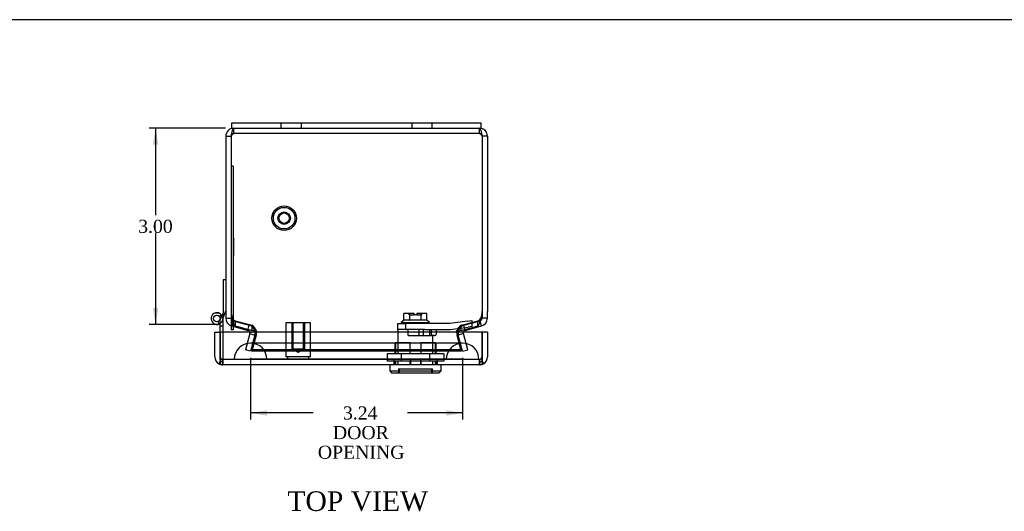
# Model space of a CAD drawing. Header units: inches. Extents: x 0.1 to 41.9, y -0.2 to 27.9.
# Tile 5 of 7: x 8.5 to 23.6, y 20.4 to 27.9. Entities that reach past the tile are written whole.
import ezdxf
from ezdxf.enums import TextEntityAlignment as Align
from ezdxf.lldxf.tags import DXFTag

# ---------------------------------------------------------------- set-up
doc = ezdxf.new("R2010")
doc.units = ezdxf.units.IN
doc.header["$MEASUREMENT"] = 0
for name, color, linetype in [('COM70220', 7, 'Continuous'), ('COM70717-3', 7, 'Continuous'), ('COM70718-1', 7, 'Continuous'), ('COM70719-1', 7, 'Continuous'), ('COM70720-1', 7, 'Continuous'), ('Default', 7, 'Continuous'), ('LOK10020', 7, 'Continuous'), ('QLB20282', 7, 'Continuous'), ('STD26092', 7, 'Continuous')]:
    doc.layers.add(name, color=color, linetype=linetype)
doc.styles.add('SEACAD_Times_New_Roman', font='times.ttf')
tags = doc.linetypes.add('HIDDEN2', pattern=[0.1875, 0.125, -0.0625]).pattern_tags.tags
tags[6:7] = [DXFTag(74, 4), DXFTag(75, 0), DXFTag(340, '0'), DXFTag(46, 0.0), DXFTag(50, 0.0), DXFTag(44, 0.0), DXFTag(45, 0.0)]
tags[4:5] = [DXFTag(74, 4), DXFTag(75, 0), DXFTag(340, '0'), DXFTag(46, 0.0), DXFTag(50, 0.0), DXFTag(44, 0.0), DXFTag(45, 0.0)]
doc.dimstyles.new('HAMMOND_(STH_-_42x28)', dxfattribs={"dimtxt": 0.2, "dimasz": 0.25, "dimexe": 0.1, "dimexo": 0.1, "dimgap": 0.05, "dimtad": 0, "dimtih": 1, "dimtoh": 1, "dimzin": 0, "dimdsep": 46, "dimtxsty": 'SEACAD_Times_New_Roman', "dimblk1": '_SE_FILLED', "dimblk2": '_SE_FILLED', "dimsah": 1, "dimcen": 0.1, "dimadec": 0, "dimazin": 0, "dimtfac": 0.8, "dimtofl": 0, "dimtmove": 0, "dimatfit": 3, "dimfxl": 1, "dimtolj": 1, "dimtzin": 0, "dimarcsym": 0})

# ---------------------------------------------------------------- blocks, each defined once
blk = doc.blocks.new('SE1')
at = {"layer": 'COM70220', "color": 7, "linetype": 'HIDDEN2'}
for p, q in [((12.281, 22.985), (12.031, 22.985)), ((15.023, 22.985), (12.281, 22.985)), ((15.273, 22.985), (15.023, 22.985)), ((12.031, 22.739), (11.782, 22.737)), ((12.281, 22.737), (11.782, 22.737)), ((11.782, 22.737), (11.782, 22.736)), ((12.281, 22.736), (11.782, 22.736)), ((12.281, 22.739), (12.031, 22.739)), ((12.28, 22.737), (12.031, 22.739)), ((12.28, 22.736), (12.28, 22.737)), ((15.023, 22.739), (12.281, 22.739)), ((15.023, 22.737), (12.281, 22.737)), ((15.023, 22.736), (12.281, 22.736)), ((15.273, 22.739), (15.023, 22.739)), ((15.522, 22.737), (15.023, 22.737)), ((15.522, 22.736), (15.023, 22.736)), ((15.024, 22.737), (15.273, 22.739)), ((15.024, 22.736), (15.024, 22.737)), ((15.273, 22.739), (15.522, 22.737)), ((15.522, 22.737), (15.522, 22.736))]:
    blk.add_line(p, q, dxfattribs=at)
for centre in [(12.031, 22.735), (15.273, 22.735)]:
    blk.add_arc(centre, 0.25, 0, 180, dxfattribs=at)
at = {"layer": 'COM70717-3', "color": 7, "linetype": 'Continuous'}
for p, q in [((11.612, 23.952), (11.612, 23.45)), ((11.652, 23.952), (11.612, 23.952)), ((11.493, 23.447), (11.539, 23.447)), ((11.56, 23.336), (11.566, 23.347)), ((11.566, 23.154), (11.566, 23.36)), ((11.597, 23.406), (11.595, 23.402)), ((11.597, 23.406), (11.606, 23.432)), ((11.597, 23.406), (11.606, 23.403)), ((11.612, 23.45), (11.606, 23.432)), ((11.606, 23.432), (11.606, 23.403)), ((11.606, 23.403), (11.624, 23.397)), ((11.606, 23.345), (11.624, 23.397)), ((11.606, 23.36), (11.606, 23.154)), ((11.624, 23.397), (11.652, 23.478)), ((11.551, 23.277), (11.535, 23.314))]:
    blk.add_line(p, q, dxfattribs=at)
at = {"layer": 'COM70717-3', "color": 7, "linetype": 'HIDDEN2'}
for p, q in [((11.585, 23.417), (11.554, 23.392)), ((11.566, 23.347), (11.595, 23.402)), ((11.601, 23.33), (11.606, 23.345)), ((11.606, 23.36), (11.606, 23.403)), ((11.493, 23.273), (11.539, 23.273)), ((11.566, 23.25), (11.606, 23.25)), ((11.606, 23.154), (11.606, 22.735)), ((11.566, 22.735), (11.566, 22.775)), ((11.566, 22.735), (11.606, 22.735))]:
    blk.add_line(p, q, dxfattribs=at)
at = {"layer": 'COM70717-3', "color": 7, "linetype": 'Continuous'}
blk.add_circle((11.516, 23.36), 0.05, dxfattribs=at)
for start, end in [(104.8351, 292.8854), (75.1649, 104.8351), (0, 75.1649), (292.8854, 303.749)]:
    blk.add_arc((11.516, 23.36), 0.09, start, end, dxfattribs=at)
at = {"layer": 'COM70717-3', "color": 7, "linetype": 'HIDDEN2'}
blk.add_arc((11.516, 23.36), 0.09, 303.749, 341, dxfattribs=at)
at = {"layer": 'COM70718-1', "color": 7, "linetype": 'HIDDEN2'}
for p, q in [((11.773, 26.19), (11.773, 26.271)), ((15.53, 26.19), (15.53, 26.271)), ((15.53, 26.19), (11.773, 26.19)), ((11.742, 23.247), (11.763, 23.325)), ((11.78, 23.32), (11.763, 23.325)), ((11.78, 23.32), (12.011, 23.258)), ((11.799, 23.247), (11.799, 23.325)), ((11.815, 23.32), (12.055, 23.258)), ((11.994, 23.196), (12.011, 23.258)), ((12.055, 23.18), (12.055, 23.258)), ((15.249, 23.258), (15.488, 23.32)), ((15.249, 23.18), (15.249, 23.258)), ((15.292, 23.258), (15.524, 23.32)), ((15.309, 23.196), (15.292, 23.258)), ((15.504, 23.247), (15.504, 23.325)), ((15.541, 23.325), (15.524, 23.32)), ((15.542, 23.321), (15.541, 23.325)), ((12.019, 23.13), (11.952, 22.881)), ((12.019, 23.13), (12.097, 23.109)), ((12.02, 23.149), (12.046, 23.154)), ((12.097, 23.109), (12.03, 22.86)), ((12.116, 23.13), (12.052, 22.881)), ((12.116, 23.109), (12.052, 22.86)), ((12.116, 23.13), (12.116, 23.109)), ((12.123, 23.149), (12.123, 23.164)), ((15.181, 23.149), (15.181, 23.164)), ((15.252, 22.881), (15.187, 23.13)), ((15.187, 23.13), (15.187, 23.109)), ((15.252, 22.86), (15.187, 23.109)), ((15.285, 23.13), (15.206, 23.109)), ((15.273, 22.86), (15.206, 23.109)), ((15.284, 23.149), (15.257, 23.154)), ((15.351, 22.881), (15.285, 23.13)), ((12.03, 22.86), (11.952, 22.881)), ((12.052, 22.86), (12.052, 22.881)), ((15.252, 22.881), (12.052, 22.881)), ((15.252, 22.86), (12.052, 22.86)), ((15.252, 22.86), (15.252, 22.881)), ((15.273, 22.86), (15.351, 22.881))]:
    blk.add_line(p, q, dxfattribs=at)
at = {"layer": 'COM70718-1', "color": 7, "linetype": 'Continuous'}
for p, q in [((11.652, 26.149), (11.652, 23.466)), ((11.652, 26.149), (11.733, 26.149)), ((11.733, 26.149), (11.733, 25.548)), ((11.733, 26.149), (11.733, 23.466)), ((15.652, 26.149), (15.571, 26.149)), ((15.571, 26.149), (15.571, 23.466)), ((15.571, 26.149), (15.571, 23.466)), ((15.652, 26.149), (15.652, 23.466)), ((11.652, 23.466), (11.652, 23.364)), ((11.652, 23.364), (11.733, 23.364)), ((15.571, 23.466), (15.571, 23.364)), ((15.652, 23.364), (15.571, 23.364)), ((15.652, 23.364), (15.652, 23.466)), ((11.742, 23.247), (11.759, 23.242)), ((11.759, 23.242), (11.99, 23.18)), ((11.815, 23.242), (12.055, 23.18)), ((11.99, 23.18), (11.994, 23.196)), ((15.249, 23.18), (15.488, 23.242)), ((15.313, 23.18), (15.309, 23.196)), ((15.313, 23.18), (15.545, 23.242)), ((15.562, 23.247), (15.542, 23.321)), ((15.545, 23.242), (15.562, 23.247)), ((12.046, 23.154), (12.099, 23.164)), ((15.257, 23.154), (15.204, 23.164))]:
    blk.add_line(p, q, dxfattribs=at)
for centre, radius, start, end in [((11.773, 26.149), 0.121, 90, 180), ((15.53, 26.149), 0.122, 0, 90), ((11.773, 26.149), 0.0405, 156.2793, 180), ((15.53, 26.149), 0.0405, 0, 23.7207), ((11.773, 23.364), 0.122, 180, 255), ((12.014, 23.466), 0.281, 180, 201.2263), ((15.53, 23.364), 0.0405, 285, 0), ((15.29, 23.466), 0.281, 338.7737, 0), ((15.53, 23.364), 0.121, 285, 0), ((11.98, 23.141), 0.0405, 18.7057, 75), ((12.013, 23), 0.185, 56.5243, 76.825), ((12.013, 23), 0.185, 56.5243, 62.4186), ((11.979, 23.141), 0.122, 6.0905, 10.9095), ((15.291, 23), 0.185, 103.175, 123.4757), ((15.291, 23), 0.185, 117.8942, 123.4757), ((15.324, 23.141), 0.122, 169.0905, 173.9095), ((15.324, 23.141), 0.0405, 105, 161.2943)]:
    blk.add_arc(centre, radius, start, end, dxfattribs=at)
at = {"layer": 'COM70718-1', "color": 7, "linetype": 'HIDDEN2'}
for centre, radius, start, end in [((11.773, 26.149), 0.0405, 90, 156.2793), ((15.53, 26.149), 0.0405, 23.7207, 90), ((11.773, 23.364), 0.0405, 180, 255), ((11.817, 23.395), 0.0722, 205.2198, 255.4625), ((15.486, 23.395), 0.0722, 284.5375, 334.7802), ((11.98, 23.141), 0.122, 10.9453, 75), ((15.324, 23.141), 0.122, 105, 169.0547), ((11.98, 23.141), 0.0405, 10.9453, 18.7057), ((11.98, 23.141), 0.0406, 345.0461, 10.8992), ((12.013, 23), 0.185, 62.4186, 76.825), ((11.979, 23.141), 0.122, 345.0358, 6.0905), ((12.013, 23), 0.185, 53.4927, 56.5243), ((12.013, 23), 0.185, 53.4927, 56.5243), ((1.028, 24.526), 11.179, 352.7213, 353.0029), ((1.027, 24.526), 11.179, 352.7213, 353.0029), ((10.732, 23.66), 1.482, 339.0342, 339.7849), ((10.732, 23.66), 1.482, 339.0342, 339.465), ((26.276, 24.526), 11.179, 186.9971, 187.2787), ((26.276, 24.526), 11.179, 186.9971, 187.2787), ((15.291, 23), 0.185, 123.4757, 126.5073), ((15.291, 23), 0.185, 123.4757, 126.5073), ((16.571, 23.66), 1.482, 200.2151, 200.9658), ((16.571, 23.66), 1.482, 200.535, 200.9658), ((15.324, 23.141), 0.122, 173.9095, 194.9642), ((15.291, 23), 0.185, 103.175, 117.8942), ((15.324, 23.141), 0.0406, 169.1008, 194.9539), ((15.324, 23.141), 0.0405, 161.2943, 169.0547)]:
    blk.add_arc(centre, radius, start, end, dxfattribs=at)
for centre, major_axis, start_param, end_param in [((12.014, 23.372), (-0.281, 0), 0.700959, 0.785398), ((15.29, 23.372), (0.281, 0), -0.785398, -0.700959)]:
    blk.add_ellipse(centre, major_axis=major_axis, ratio=0.258819, start_param=start_param, end_param=end_param, dxfattribs=at)
at = {"layer": 'COM70718-1', "color": 7, "linetype": 'Continuous'}
for centre, major_axis, start_param, end_param in [((12.014, 23.293), (-0.281, 0), 0.700959, 0.785398), ((15.29, 23.293), (0.281, 0), -0.785398, -0.700959)]:
    blk.add_ellipse(centre, major_axis=major_axis, ratio=0.258819, start_param=start_param, end_param=end_param, dxfattribs=at)
for points, knots in [([(11.733, 26.149), (11.736, 26.165), (11.74, 26.181), (11.746, 26.21), (11.75, 26.224), (11.756, 26.246), (11.76, 26.255), (11.766, 26.267), (11.77, 26.271), (11.773, 26.271)], [0, 0, 0, 0, 0.25, 0.25, 0.5, 0.5, 0.75, 0.75, 1, 1, 1, 1]), ([(15.53, 26.271), (15.534, 26.271), (15.537, 26.267), (15.544, 26.255), (15.547, 26.246), (15.554, 26.224), (15.557, 26.21), (15.564, 26.181), (15.567, 26.165), (15.571, 26.149)], [0, 0, 0, 0, 0.25, 0.25, 0.5, 0.5, 0.75, 0.75, 1, 1, 1, 1]), ([(11.752, 23.364), (11.752, 23.361), (11.753, 23.357), (11.755, 23.35), (11.756, 23.343), (11.758, 23.336), (11.76, 23.329), (11.761, 23.322), (11.763, 23.316), (11.765, 23.309), (11.766, 23.303), (11.768, 23.298), (11.77, 23.292), (11.773, 23.283), (11.778, 23.272), (11.784, 23.262), (11.789, 23.255), (11.794, 23.25), (11.797, 23.248), (11.799, 23.247)], [0, 0, 0, 0, 0.044158, 0.08814, 0.131939, 0.17555, 0.218967, 0.262185, 0.305199, 0.348002, 0.39059, 0.432958, 0.475101, 0.517012, 0.641202, 0.763155, 0.843196, 0.922155, 1, 1, 1, 1]), ([(15.504, 23.247), (15.505, 23.247), (15.507, 23.248), (15.51, 23.251), (15.513, 23.254), (15.516, 23.257), (15.519, 23.261), (15.521, 23.265), (15.524, 23.27), (15.526, 23.275), (15.529, 23.281), (15.532, 23.29), (15.537, 23.303), (15.541, 23.319), (15.545, 23.332), (15.547, 23.343), (15.549, 23.353), (15.551, 23.36), (15.552, 23.364)], [0, 0, 0, 0, 0.046584, 0.093574, 0.140963, 0.188744, 0.236911, 0.285457, 0.334373, 0.383652, 0.433287, 0.483269, 0.609573, 0.73785, 0.802744, 0.86808, 0.933838, 1, 1, 1, 1])]:
    blk.add_open_spline(points, degree=3, knots=knots, dxfattribs=at)
at = {"layer": 'COM70718-1', "color": 7, "linetype": 'HIDDEN2'}
for points in [[(11.733, 26.149), (11.736, 26.154), (11.74, 26.16), (11.746, 26.17), (11.75, 26.174), (11.756, 26.182), (11.76, 26.185), (11.766, 26.189), (11.77, 26.19), (11.773, 26.19)], [(15.53, 26.19), (15.534, 26.19), (15.537, 26.189), (15.544, 26.185), (15.547, 26.182), (15.554, 26.174), (15.557, 26.17), (15.564, 26.16), (15.567, 26.154), (15.571, 26.149)], [(12.055, 23.258), (12.061, 23.255), (12.066, 23.251), (12.078, 23.239), (12.083, 23.232), (12.095, 23.215), (12.1, 23.206), (12.112, 23.186), (12.117, 23.175), (12.123, 23.164)], [(12.123, 23.164), (12.117, 23.175), (12.112, 23.186), (12.1, 23.206), (12.095, 23.215), (12.083, 23.232), (12.078, 23.239), (12.066, 23.251), (12.061, 23.255), (12.055, 23.258)], [(15.181, 23.164), (15.186, 23.175), (15.192, 23.186), (15.203, 23.206), (15.209, 23.215), (15.22, 23.232), (15.226, 23.239), (15.237, 23.251), (15.243, 23.255), (15.249, 23.258)], [(15.249, 23.258), (15.243, 23.255), (15.237, 23.251), (15.226, 23.239), (15.22, 23.232), (15.209, 23.215), (15.203, 23.206), (15.192, 23.186), (15.186, 23.175), (15.181, 23.164)]]:
    blk.add_open_spline(points, degree=3, knots=[0, 0, 0, 0, 0.25, 0.25, 0.5, 0.5, 0.75, 0.75, 1, 1, 1, 1], dxfattribs=at)
at = {"layer": 'COM70719-1', "color": 7, "linetype": 'Continuous'}
for p, q in [((11.485, 23.154), (11.566, 23.154)), ((11.485, 22.775), (11.485, 23.154)), ((15.571, 23.154), (11.566, 23.154)), ((11.566, 23.154), (11.566, 22.775)), ((11.566, 22.775), (11.566, 23.154)), ((15.571, 22.775), (15.571, 23.154)), ((15.652, 23.154), (15.571, 23.154)), ((15.571, 23.154), (15.571, 22.775)), ((15.652, 23.154), (15.652, 22.775)), ((11.566, 22.775), (11.566, 22.775)), ((11.566, 22.775), (11.566, 22.671)), ((11.566, 22.775), (11.566, 22.707)), ((15.571, 22.775), (15.571, 22.775)), ((15.571, 22.775), (15.571, 22.671)), ((15.571, 22.707), (15.571, 22.775)), ((11.566, 22.707), (11.544, 22.671)), ((15.53, 22.654), (11.606, 22.654)), ((11.606, 22.654), (11.606, 22.654)), ((11.606, 22.654), (11.606, 22.654)), ((11.606, 22.654), (11.606, 22.654)), ((15.531, 22.654), (15.53, 22.654)), ((15.53, 22.654), (15.53, 22.654)), ((15.53, 22.654), (15.531, 22.654)), ((15.571, 22.707), (15.593, 22.671))]:
    blk.add_line(p, q, dxfattribs=at)
at = {"layer": 'COM70719-1', "color": 7, "linetype": 'HIDDEN2'}
for p, q in [((11.566, 22.775), (11.566, 22.775)), ((15.53, 22.735), (11.606, 22.735)), ((11.606, 22.735), (11.606, 22.654)), ((11.606, 22.654), (11.606, 22.735)), ((14.221, 22.735), (14.221, 22.654)), ((14.476, 22.735), (14.476, 22.654)), ((14.627, 22.735), (14.627, 22.654)), ((14.883, 22.735), (14.883, 22.654)), ((15.53, 22.654), (15.53, 22.735)), ((15.53, 22.735), (15.53, 22.654)), ((15.571, 22.775), (15.571, 22.775))]:
    blk.add_line(p, q, dxfattribs=at)
at = {"layer": 'COM70719-1', "color": 7, "linetype": 'Continuous'}
for centre, radius, start, end in [((11.606, 22.775), 0.122, 180, 239.0895), ((11.606, 22.775), 0.0405, 180, 183.5734), ((15.53, 22.775), 0.0405, 356.4266, 0), ((15.53, 22.775), 0.122, 300.9105, 0), ((11.606, 22.776), 0.122, 239.1654, 269.6902), ((11.61, 22.718), 0.0644, 226.9105, 266.5399), ((11.606, 22.775), 0.122, 269.9104, 270), ((15.53, 22.775), 0.121, 270, 270.0896), ((15.527, 22.718), 0.0644, 273.4601, 313.0895), ((15.53, 22.776), 0.122, 270.3098, 300.8346)]:
    blk.add_arc(centre, radius, start, end, dxfattribs=at)
at = {"layer": 'COM70719-1', "color": 7, "linetype": 'HIDDEN2'}
for centre, start, end in [((11.606, 22.775), 180, 269.7311), ((11.606, 22.775), 183.5734, 269.7311), ((11.606, 22.775), 269.7311, 270), ((15.53, 22.775), 270.2689, 0), ((15.53, 22.775), 270.2689, 356.4266), ((15.53, 22.775), 270, 270.2689)]:
    blk.add_arc(centre, 0.0405, start, end, dxfattribs=at)
for points, knots in [([(11.606, 22.654), (11.606, 22.662), (11.606, 22.67), (11.606, 22.679), (11.606, 22.681), (11.605, 22.683), (11.605, 22.686), (11.605, 22.687), (11.605, 22.689), (11.605, 22.69), (11.605, 22.692), (11.604, 22.693), (11.604, 22.694), (11.604, 22.695), (11.603, 22.696), (11.603, 22.696), (11.602, 22.697), (11.602, 22.697), (11.601, 22.697), (11.6, 22.699), (11.597, 22.699), (11.595, 22.7), (11.591, 22.7), (11.587, 22.701), (11.583, 22.702), (11.577, 22.703), (11.571, 22.705), (11.566, 22.707)], [0, 0, 0, 0, 0.254917, 0.254917, 0.254917, 0.326558, 0.326558, 0.326558, 0.377931, 0.377931, 0.377931, 0.417865, 0.417865, 0.417865, 0.442845, 0.442845, 0.442845, 0.467751, 0.467751, 0.467751, 0.5615, 0.5615, 0.5615, 0.74457, 0.74457, 0.74457, 1, 1, 1, 1]), ([(11.566, 22.707), (11.57, 22.706), (11.575, 22.704), (11.579, 22.703), (11.586, 22.701), (11.593, 22.701), (11.599, 22.698), (11.6, 22.698), (11.601, 22.698), (11.602, 22.697), (11.602, 22.697), (11.603, 22.696), (11.603, 22.696), (11.603, 22.695), (11.604, 22.694), (11.604, 22.694), (11.604, 22.692), (11.605, 22.69), (11.605, 22.688), (11.606, 22.679), (11.606, 22.67), (11.606, 22.661), (11.606, 22.658), (11.606, 22.656), (11.606, 22.654)], [0, 0, 0, 0, 0.203691, 0.203691, 0.203691, 0.499758, 0.499758, 0.499758, 0.53528, 0.53528, 0.53528, 0.560123, 0.560123, 0.560123, 0.584987, 0.584987, 0.584987, 0.647043, 0.647043, 0.647043, 0.926666, 0.926666, 0.926666, 1, 1, 1, 1]), ([(15.571, 22.707), (15.566, 22.706), (15.562, 22.704), (15.557, 22.703), (15.55, 22.701), (15.543, 22.701), (15.537, 22.698), (15.536, 22.698), (15.535, 22.698), (15.535, 22.697), (15.534, 22.697), (15.534, 22.696), (15.533, 22.696), (15.533, 22.695), (15.533, 22.694), (15.532, 22.694), (15.532, 22.692), (15.532, 22.69), (15.531, 22.688), (15.531, 22.679), (15.531, 22.67), (15.531, 22.661), (15.531, 22.658), (15.531, 22.656), (15.531, 22.654)], [0, 0, 0, 0, 0.203691, 0.203691, 0.203691, 0.499758, 0.499758, 0.499758, 0.53528, 0.53528, 0.53528, 0.560123, 0.560123, 0.560123, 0.584987, 0.584987, 0.584987, 0.647043, 0.647043, 0.647043, 0.926666, 0.926666, 0.926666, 1, 1, 1, 1]), ([(15.531, 22.654), (15.531, 22.662), (15.531, 22.67), (15.531, 22.679), (15.531, 22.681), (15.531, 22.683), (15.531, 22.686), (15.531, 22.687), (15.532, 22.689), (15.532, 22.69), (15.532, 22.692), (15.532, 22.693), (15.533, 22.694), (15.533, 22.695), (15.533, 22.696), (15.534, 22.696), (15.534, 22.697), (15.535, 22.697), (15.535, 22.697), (15.537, 22.699), (15.539, 22.699), (15.541, 22.7), (15.546, 22.7), (15.55, 22.701), (15.554, 22.702), (15.56, 22.703), (15.565, 22.705), (15.571, 22.707)], [0, 0, 0, 0, 0.254917, 0.254917, 0.254917, 0.326558, 0.326558, 0.326558, 0.377931, 0.377931, 0.377931, 0.417865, 0.417865, 0.417865, 0.442845, 0.442845, 0.442845, 0.467751, 0.467751, 0.467751, 0.5615, 0.5615, 0.5615, 0.74457, 0.74457, 0.74457, 1, 1, 1, 1])]:
    blk.add_open_spline(points, degree=3, knots=knots, dxfattribs=at)
at = {"layer": 'COM70720-1', "color": 7, "linetype": 'Continuous'}
for p, q in [((11.745, 26.352), (12.097, 26.352)), ((11.745, 26.271), (11.745, 26.352)), ((12.097, 26.352), (12.513, 26.352)), ((12.513, 26.352), (14.791, 26.352)), ((14.791, 26.352), (15.207, 26.352)), ((15.207, 26.352), (15.558, 26.352)), ((15.558, 26.271), (15.558, 26.352)), ((11.745, 26.271), (12.097, 26.271)), ((12.097, 26.271), (12.513, 26.271)), ((12.513, 26.271), (14.791, 26.271)), ((14.791, 26.271), (15.207, 26.271)), ((15.207, 26.271), (15.558, 26.271))]:
    blk.add_line(p, q, dxfattribs=at)
at = {"layer": 'COM70720-1', "color": 7, "linetype": 'HIDDEN2'}
for p, q in [((12.495, 26.352), (12.495, 26.271)), ((12.808, 26.271), (12.808, 26.352)), ((14.495, 26.352), (14.495, 26.271)), ((14.808, 26.271), (14.808, 26.352))]:
    blk.add_line(p, q, dxfattribs=at)
at = {"layer": 'LOK10020', "color": 7, "linetype": 'HIDDEN2'}
for p, q in [((14.377, 23.337), (14.334, 23.301)), ((14.464, 23.437), (14.376, 23.437)), ((14.376, 23.336), (14.376, 23.437)), ((14.377, 23.337), (14.376, 23.336)), ((14.376, 23.336), (14.377, 23.337)), ((14.463, 23.337), (14.377, 23.337)), ((14.457, 23.417), (14.457, 23.437)), ((14.457, 23.417), (14.532, 23.417)), ((14.463, 23.337), (14.464, 23.336)), ((14.464, 23.336), (14.464, 23.437)), ((14.532, 23.437), (14.464, 23.437)), ((14.464, 23.336), (14.466, 23.337)), ((14.638, 23.337), (14.466, 23.337)), ((14.532, 23.417), (14.532, 23.437)), ((14.572, 23.417), (14.532, 23.417)), ((14.64, 23.437), (14.572, 23.437)), ((14.572, 23.437), (14.572, 23.417)), ((14.572, 23.417), (14.647, 23.417)), ((14.638, 23.337), (14.64, 23.336)), ((14.728, 23.437), (14.64, 23.437)), ((14.64, 23.336), (14.64, 23.437)), ((14.64, 23.336), (14.641, 23.337)), ((14.727, 23.337), (14.641, 23.337)), ((14.647, 23.417), (14.647, 23.437)), ((14.728, 23.336), (14.727, 23.337)), ((14.727, 23.337), (14.728, 23.336)), ((14.769, 23.301), (14.727, 23.337)), ((14.728, 23.336), (14.728, 23.437)), ((14.284, 23.194), (14.284, 23.287)), ((14.284, 23.287), (14.399, 23.287)), ((14.399, 23.194), (14.284, 23.194)), ((14.284, 23.194), (14.284, 22.988)), ((14.334, 23.301), (14.769, 23.301)), ((14.334, 23.301), (14.334, 23.287)), ((15.078, 23.287), (14.399, 23.287)), ((14.399, 23.287), (14.399, 23.194)), ((14.399, 23.194), (14.41, 23.194)), ((14.693, 23.194), (14.41, 23.194)), ((14.44, 23.1), (14.44, 23.194)), ((14.608, 23.1), (14.608, 23.194)), ((14.677, 23.1), (14.677, 23.194)), ((14.693, 23.194), (15.084, 23.194)), ((14.769, 23.287), (14.769, 23.301)), ((14.772, 23.1), (14.772, 23.194)), ((14.795, 23.1), (14.795, 23.194)), ((14.872, 23.13), (14.872, 23.194)), ((15.352, 23.323), (15.078, 23.287)), ((15.084, 23.194), (15.357, 23.23)), ((15.352, 23.323), (15.412, 23.331)), ((15.416, 23.238), (15.357, 23.23)), ((15.412, 23.331), (15.416, 23.238)), ((14.44, 23.1), (14.608, 23.1)), ((14.608, 23.1), (14.795, 23.1)), ((14.795, 23.1), (14.798, 23.1)), ((14.842, 23.1), (14.798, 23.1)), ((14.819, 22.988), (14.819, 23.1)), ((14.237, 22.988), (14.247, 22.988)), ((14.237, 22.988), (14.237, 22.823)), ((14.247, 22.988), (14.247, 22.823)), ((14.471, 22.988), (14.247, 22.988)), ((14.285, 22.823), (14.285, 22.988)), ((14.471, 22.988), (14.633, 22.988)), ((14.471, 22.823), (14.471, 22.988)), ((14.633, 22.988), (14.633, 22.823)), ((14.856, 22.988), (14.633, 22.988)), ((14.818, 22.823), (14.818, 22.988)), ((14.856, 22.988), (14.867, 22.988)), ((14.856, 22.823), (14.856, 22.988)), ((14.867, 22.823), (14.867, 22.988)), ((14.335, 22.823), (14.119, 22.823)), ((14.119, 22.823), (14.119, 22.711)), ((14.768, 22.823), (14.335, 22.823)), ((14.335, 22.823), (14.335, 22.711)), ((14.985, 22.823), (14.768, 22.823)), ((14.768, 22.823), (14.768, 22.711)), ((14.985, 22.823), (14.985, 22.711)), ((14.335, 22.711), (14.119, 22.711)), ((14.237, 22.711), (14.237, 22.654)), ((14.247, 22.711), (14.247, 22.654)), ((14.285, 22.654), (14.285, 22.711)), ((14.294, 22.592), (14.81, 22.592)), ((14.294, 22.592), (14.294, 22.532)), ((14.305, 22.592), (14.305, 22.532)), ((14.768, 22.711), (14.335, 22.711)), ((14.471, 22.654), (14.471, 22.711)), ((14.633, 22.711), (14.633, 22.654)), ((14.985, 22.711), (14.768, 22.711)), ((14.799, 22.592), (14.799, 22.532)), ((14.81, 22.532), (14.81, 22.592)), ((14.818, 22.654), (14.818, 22.711)), ((14.856, 22.654), (14.856, 22.711)), ((14.867, 22.654), (14.867, 22.711))]:
    blk.add_line(p, q, dxfattribs=at)
at = {"layer": 'LOK10020', "color": 7, "linetype": 'Continuous'}
for p, q in [((14.158, 22.654), (14.158, 22.562)), ((14.946, 22.562), (14.946, 22.654)), ((14.158, 22.562), (14.946, 22.562)), ((14.158, 22.562), (14.188, 22.532)), ((14.188, 22.532), (14.916, 22.532)), ((14.916, 22.532), (14.946, 22.562))]:
    blk.add_line(p, q, dxfattribs=at)
at = {"layer": 'LOK10020', "color": 7, "linetype": 'HIDDEN2'}
blk.add_arc((14.842, 23.13), 0.03, 270, 0, dxfattribs=at)
at = {"layer": 'QLB20282', "color": 7, "linetype": 'HIDDEN2'}
for p, q in [((11.763, 25.69), (11.733, 25.69)), ((11.763, 25.69), (11.763, 25.315)), ((11.763, 24.587), (11.761, 24.587)), ((11.774, 24.572), (11.761, 24.572)), ((11.774, 24.557), (11.761, 24.557)), ((11.773, 24.587), (11.763, 24.587)), ((11.773, 24.582), (11.763, 24.582)), ((11.773, 24.579), (11.763, 24.579)), ((11.773, 24.572), (11.763, 24.572)), ((11.773, 24.568), (11.763, 24.568)), ((11.773, 24.568), (11.763, 24.568)), ((11.773, 24.567), (11.763, 24.567)), ((11.773, 24.566), (11.763, 24.566)), ((11.773, 24.565), (11.763, 24.565)), ((11.773, 24.561), (11.763, 24.561)), ((11.773, 24.559), (11.763, 24.559)), ((11.773, 24.559), (11.763, 24.559)), ((11.773, 24.558), (11.763, 24.558)), ((11.773, 24.556), (11.763, 24.556)), ((11.773, 24.555), (11.763, 24.555)), ((11.773, 24.553), (11.763, 24.553)), ((11.773, 24.552), (11.763, 24.552)), ((11.773, 24.549), (11.763, 24.549)), ((11.773, 24.542), (11.763, 24.542)), ((11.773, 24.587), (11.773, 24.579)), ((11.774, 24.587), (11.773, 24.587)), ((11.773, 24.575), (11.773, 24.579)), ((11.773, 24.542), (11.773, 24.572)), ((11.773, 24.396), (11.773, 24.542)), ((11.761, 24.527), (11.774, 24.527)), ((11.761, 24.484), (11.774, 24.484)), ((11.774, 24.47), (11.761, 24.47)), ((11.774, 24.446), (11.761, 24.446)), ((11.774, 24.394), (11.761, 24.394)), ((11.773, 24.534), (11.763, 24.534)), ((11.773, 24.529), (11.763, 24.529)), ((11.773, 24.528), (11.763, 24.528)), ((11.773, 24.526), (11.763, 24.526)), ((11.773, 24.507), (11.763, 24.507)), ((11.773, 24.497), (11.763, 24.497)), ((11.773, 24.497), (11.763, 24.497)), ((11.773, 24.496), (11.763, 24.496)), ((11.773, 24.496), (11.763, 24.496)), ((11.773, 24.488), (11.763, 24.488)), ((11.773, 24.483), (11.763, 24.483)), ((11.773, 24.477), (11.763, 24.477)), ((11.773, 24.477), (11.763, 24.477)), ((11.773, 24.471), (11.763, 24.471)), ((11.773, 24.462), (11.763, 24.462)), ((11.773, 24.457), (11.763, 24.457)), ((11.773, 24.455), (11.763, 24.455)), ((11.773, 24.453), (11.763, 24.453)), ((11.773, 24.449), (11.763, 24.449)), ((11.773, 24.441), (11.763, 24.441)), ((11.773, 24.42), (11.763, 24.42)), ((11.773, 24.418), (11.763, 24.418)), ((11.773, 24.4), (11.763, 24.4)), ((11.773, 24.398), (11.763, 24.398)), ((11.773, 24.398), (11.763, 24.398)), ((11.773, 24.396), (11.763, 24.396)), ((11.773, 24.396), (11.763, 24.396)), ((11.773, 24.393), (11.763, 24.393)), ((11.773, 24.391), (11.763, 24.391)), ((11.773, 24.389), (11.763, 24.389)), ((11.773, 24.36), (11.773, 24.396)), ((11.761, 24.373), (11.774, 24.373)), ((11.761, 24.358), (11.774, 24.358)), ((11.774, 24.348), (11.761, 24.348)), ((11.774, 24.346), (11.761, 24.346)), ((11.761, 24.337), (11.774, 24.337)), ((11.774, 24.331), (11.761, 24.331)), ((11.761, 24.322), (11.774, 24.322)), ((11.761, 24.322), (11.774, 24.322)), ((11.773, 24.388), (11.763, 24.388)), ((11.773, 24.385), (11.763, 24.385)), ((11.773, 24.384), (11.763, 24.384)), ((11.773, 24.38), (11.763, 24.38)), ((11.773, 24.379), (11.763, 24.379)), ((11.773, 24.378), (11.763, 24.378)), ((11.773, 24.378), (11.763, 24.378)), ((11.773, 24.377), (11.763, 24.377)), ((11.773, 24.376), (11.763, 24.376)), ((11.773, 24.372), (11.763, 24.372)), ((11.763, 24.372), (11.773, 24.372)), ((11.773, 24.364), (11.763, 24.364)), ((11.773, 24.364), (11.763, 24.364)), ((11.773, 24.36), (11.763, 24.36)), ((11.773, 24.358), (11.763, 24.358)), ((11.773, 24.345), (11.763, 24.345)), ((11.773, 24.343), (11.763, 24.343)), ((11.773, 24.341), (11.763, 24.341)), ((11.773, 24.336), (11.763, 24.336)), ((11.773, 24.336), (11.763, 24.336)), ((11.773, 24.329), (11.763, 24.329)), ((11.773, 24.326), (11.763, 24.326)), ((11.773, 24.325), (11.763, 24.325)), ((11.773, 24.323), (11.763, 24.323)), ((11.773, 24.336), (11.773, 24.36)), ((11.773, 24.325), (11.773, 24.336)), ((11.763, 23.565), (11.763, 23.241))]:
    blk.add_line(p, q, dxfattribs=at)
at = {"layer": 'QLB20282', "color": 7, "linetype": 'Continuous'}
for p, q in [((11.733, 25.69), (11.733, 25.69)), ((11.733, 25.548), (11.733, 25.315)), ((11.733, 25.315), (11.733, 23.565)), ((11.763, 25.315), (11.763, 23.565)), ((11.733, 23.565), (11.733, 23.19)), ((11.763, 23.19), (11.733, 23.19)), ((11.763, 23.241), (11.763, 23.19))]:
    blk.add_line(p, q, dxfattribs=at)
at = {"layer": 'STD26092', "color": 7, "linetype": 'HIDDEN2'}
for p, q in [((12.946, 23.297), (12.571, 23.297)), ((12.571, 23.297), (12.571, 22.775)), ((12.664, 23.297), (12.664, 22.897)), ((12.679, 23.297), (12.679, 22.897)), ((12.838, 22.897), (12.838, 23.297)), ((12.854, 23.297), (12.854, 22.897)), ((12.946, 22.775), (12.946, 23.297)), ((12.664, 22.897), (12.679, 22.897)), ((12.679, 22.897), (12.838, 22.897)), ((12.679, 22.897), (12.759, 22.849)), ((12.759, 22.849), (12.838, 22.897)), ((12.854, 22.897), (12.838, 22.897)), ((12.946, 22.775), (12.571, 22.775)), ((12.594, 22.775), (12.594, 22.735)), ((12.924, 22.735), (12.924, 22.775))]:
    blk.add_line(p, q, dxfattribs=at)
for radius in [0.188, 0.165, 0.095, 0.0795]:
    blk.add_circle((12.544, 24.895), radius, dxfattribs=at)
blk = doc.blocks.new('DMBLK4196')
at = {"layer": 'Default', "linetype": 'Continuous'}
for points in [[(12.28, 21.875), (12.28, 21.959), (12.03, 21.917)], [(15.023, 21.875), (15.273, 21.917), (15.023, 21.959)]]:
    blk.add_hatch(color=7, dxfattribs=at).paths.add_polyline_path(points)
at = {"layer": 'Default', "color": 7, "linetype": 'Continuous'}
for p, q in [((12.03, 22.76), (12.03, 21.817)), ((15.273, 22.76), (15.273, 21.817)), ((12.989, 21.917), (12.03, 21.917)), ((15.273, 21.917), (14.428, 21.917))]:
    blk.add_line(p, q, dxfattribs=at)
at = {"layer": 'Default', "color": 7, "linetype": 'Continuous', "style": 'SEACAD_Times_New_Roman'}
for s, p in [('3.24', (13.443, 22.017)), ('DOOR', (13.289, 21.717)), ('OPENING', (13.059, 21.417))]:
    blk.add_text(s, height=0.2, dxfattribs=at).set_placement(p, align=Align.TOP_LEFT)
blk = doc.blocks.new('_SE_FILLED')
at = {"color": 0}
blk.add_line((0, 0), (-1, 0), dxfattribs=at)
blk.add_solid([(0, 0), (-1, -0.1665), (-1, 0.1665), (0, 0)], dxfattribs=at)
blk = doc.blocks.new('DMBLK4199')
at = {"layer": 'Default', "linetype": 'Continuous'}
for points in [[(10.536, 26.021), (10.619, 26.021), (10.578, 26.271)], [(10.536, 23.521), (10.578, 23.271), (10.619, 23.521)]]:
    blk.add_hatch(color=7, dxfattribs=at).paths.add_polyline_path(points)
at = {"layer": 'Default', "color": 7, "linetype": 'Continuous'}
for p, q in [((11.645, 26.271), (10.478, 26.271)), ((10.578, 26.271), (10.578, 24.941)), ((10.578, 24.671), (10.578, 23.271)), ((11.552, 23.271), (10.478, 23.271))]:
    blk.add_line(p, q, dxfattribs=at)
at = {"layer": 'Default', "color": 7, "linetype": 'Continuous', "style": 'SEACAD_Times_New_Roman'}
blk.add_text('3.00', height=0.2, dxfattribs=at).set_placement((10.312, 24.871), align=Align.TOP_LEFT)
blk = doc.blocks.new('BORDER')
at = {"layer": 'Default', "color": 7, "linetype": 'Continuous'}
blk.add_line((0, 27.86), (-41.86, 27.86), dxfattribs=at)

msp = doc.modelspace()

# ---------------------------------------------------------------- block references
at = {"layer": 'Default', "color": 7}
msp.add_blockref('BORDER', (41.93, 0.07), dxfattribs=at)
at = {"layer": 'Default'}
msp.add_blockref('SE1', (0, 0), dxfattribs=at)

# ---------------------------------------------------------------- texts
at = {"layer": 'Default', "color": 7, "linetype": 'Continuous', "style": 'SEACAD_Times_New_Roman'}
msp.add_text('TOP VIEW', height=0.3, dxfattribs=at).set_placement((12.593, 20.719), align=Align.TOP_LEFT)

# ---------------------------------------------------------------- dimensions: what is measured, and where the dimension line sits
at = {"layer": 'Default', "color": 7, "linetype": 'Continuous'}
dim = msp.add_linear_dim(base=(10.578, 23.271), p1=(12.097, 26.271), p2=(11.652, 23.271), angle=90, text='\\A1;<>', dimstyle='HAMMOND_(STH_-_42x28)', dxfattribs=at)
dim.commit()
dim.dimension.update_dxf_attribs({"geometry": 'DMBLK4199', "text_midpoint": (10.578, 24.771), "dimtype": 160})
dim = msp.add_linear_dim(base=(12.03, 21.917), p1=(15.273, 22.86), p2=(12.03, 22.86), text='\\A1;<>\\PDOOR\\XOPENING', dimstyle='HAMMOND_(STH_-_42x28)', dxfattribs=at)
dim.commit()
dim.dimension.update_dxf_attribs({"geometry": 'DMBLK4196', "text_midpoint": (13.708, 21.917), "dimtype": 160})

doc.saveas('drawing.dxf')
